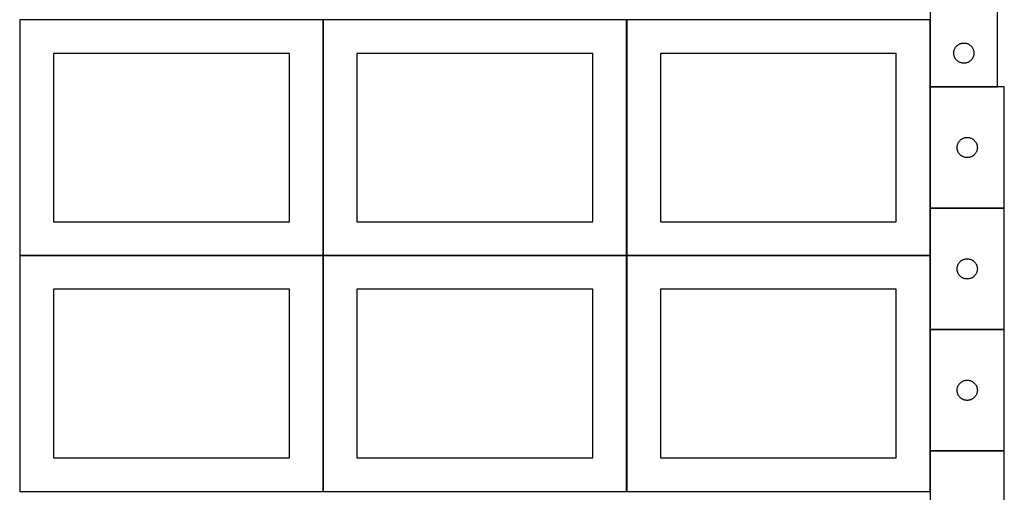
# Model space of a CAD drawing. Header units: millimetres. Extents: x 7 to 1493, y 7 to 2993.
# Tile 4 of 14: x 9 to 1470, y 1411 to 2113. Entities that reach past the tile are written whole.
import ezdxf

# ---------------------------------------------------------------- set-up
doc = ezdxf.new("R2010")
doc.units = ezdxf.units.MM
doc.layers.add('COMMON', color=5, linetype='CONTINUOUS', true_color=0x0000ff)
doc.layers.add('CUT', color=7, linetype='CONTINUOUS', true_color=0x000000)

msp = doc.modelspace()

# ---------------------------------------------------------------- linework, layer by layer
at = {"layer": 'COMMON'}
for p, q in [((459.174232, 2112.923826), (286.605773, 2112.923826)), ((459.274233, 1762.823825), (459.274233, 2112.823825)), ((586.605773, 2112.923826), (459.374233, 2112.923826)), ((909.374233, 2112.923826), (676.434447, 2112.923826)), ((909.474234, 1762.823825), (909.474234, 2112.823825)), ((976.434447, 2112.923826), (909.574234, 2112.923826)), ((1359.574234, 2112.923826), (1059.574234, 2112.923826)), ((1359.674235, 2013.339667), (1359.674235, 2112.823825)), ((1359.674234, 2013.139666), (1359.674234, 1833.139666)), ((1459.774235, 2013.239667), (1359.774235, 2013.239667)), ((1359.674234, 1832.939665), (1359.674234, 1762.823825)), ((1469.774235, 1833.039666), (1359.774235, 1833.039666)), ((459.174232, 1762.723825), (9.174232, 1762.723825)), ((459.274233, 1412.623824), (459.274233, 1762.623824)), ((909.374233, 1762.723825), (459.374233, 1762.723825)), ((909.474234, 1412.623824), (909.474234, 1762.623824)), ((1359.574234, 1762.723825), (909.574234, 1762.723825)), ((1359.674234, 1762.623824), (1359.674234, 1652.939665)), ((1359.674234, 1652.739664), (1359.674234, 1472.739664)), ((1469.774235, 1652.839665), (1359.774235, 1652.839665)), ((1359.674234, 1472.539663), (1359.674234, 1412.623824)), ((1469.774235, 1472.639664), (1359.774235, 1472.639664))]:
    msp.add_line(p, q, dxfattribs=at)
at = {"layer": 'CUT'}
for p, q in [((1459.774235, 2013.339667), (1459.774235, 2263.339667)), ((1359.774235, 2188.339667), (1359.774235, 2013.339667)), ((459.174232, 2112.823825), (9.174232, 2112.823825)), ((9.174232, 2112.823825), (9.174232, 1762.823825)), ((459.174232, 1762.823825), (459.174232, 2112.823825)), ((909.374233, 2112.823825), (459.374233, 2112.823825)), ((459.374233, 2112.823825), (459.374233, 1762.823825)), ((909.374233, 1762.823825), (909.374233, 2112.823825)), ((1359.574234, 2112.823825), (909.574234, 2112.823825)), ((909.574234, 2112.823825), (909.574234, 1762.823825)), ((1359.574234, 1762.823825), (1359.574234, 2112.823825)), ((1399.031952, 2073.80883), (1399.585135, 2074.347948)), ((1399.585135, 2074.347948), (1400.165337, 2074.857874)), ((1400.165337, 2074.857874), (1400.771021, 2075.337256)), ((1400.771021, 2075.337256), (1401.400579, 2075.784822)), ((1401.400579, 2075.784822), (1402.052343, 2076.199387)), ((1402.052343, 2076.199387), (1402.724584, 2076.579849)), ((1402.724584, 2076.579849), (1403.415519, 2076.925201)), ((1403.415519, 2076.925201), (1404.123317, 2077.234527)), ((1404.123317, 2077.234527), (1404.846099, 2077.507006)), ((1404.846099, 2077.507006), (1405.581951, 2077.741915)), ((1405.581951, 2077.741915), (1406.328919, 2077.938633)), ((1406.328919, 2077.938633), (1407.085024, 2078.096637)), ((1407.085024, 2078.096637), (1407.84826, 2078.215507)), ((1407.84826, 2078.215507), (1408.616603, 2078.29493)), ((1408.616603, 2078.29493), (1409.388016, 2078.334694)), ((1409.388016, 2078.334694), (1410.160454, 2078.334694)), ((1410.160454, 2078.334694), (1410.931867, 2078.29493)), ((1410.931867, 2078.29493), (1411.70021, 2078.215507)), ((1411.70021, 2078.215507), (1412.463446, 2078.096637)), ((1412.463446, 2078.096637), (1413.219551, 2077.938633)), ((1413.219551, 2077.938633), (1413.96652, 2077.741915)), ((1413.96652, 2077.741915), (1414.702371, 2077.507006)), ((1414.702371, 2077.507006), (1415.425154, 2077.234527)), ((1415.425154, 2077.234527), (1416.132951, 2076.925201)), ((1416.132951, 2076.925201), (1416.823886, 2076.579849)), ((1416.823886, 2076.579849), (1417.496127, 2076.199387)), ((1417.496127, 2076.199387), (1418.147891, 2075.784822)), ((1418.147891, 2075.784822), (1418.777449, 2075.337256)), ((1418.777449, 2075.337256), (1419.383133, 2074.857874)), ((1419.383133, 2074.857874), (1419.963335, 2074.347948)), ((1419.963335, 2074.347948), (1420.516518, 2073.80883)), ((409.174232, 2062.823825), (59.174232, 2062.823825)), ((59.174232, 2062.823825), (59.174232, 1812.823825)), ((409.174232, 1812.823825), (409.174232, 2062.823825)), ((859.374233, 2062.823825), (509.374233, 2062.823825)), ((509.374233, 2062.823825), (509.374233, 1812.823825)), ((859.374233, 1812.823825), (859.374233, 2062.823825)), ((1309.574234, 2062.823825), (959.574234, 2062.823825)), ((959.574234, 2062.823825), (959.574234, 1812.823825)), ((1309.574234, 1812.823825), (1309.574234, 2062.823825)), ((1394.774235, 2063.339667), (1394.794124, 2064.111849)), ((1394.794124, 2062.567486), (1394.774235, 2063.339667)), ((1394.794124, 2064.111849), (1394.853737, 2064.881982)), ((1394.853737, 2061.797352), (1394.794124, 2062.567486)), ((1394.853737, 2064.881982), (1394.952917, 2065.648026)), ((1394.952917, 2061.031309), (1394.853737, 2061.797352)), ((1394.952917, 2065.648026), (1395.0914, 2066.407948)), ((1395.0914, 2060.271386), (1394.952917, 2061.031309)), ((1395.0914, 2066.407948), (1395.268819, 2067.159734)), ((1395.268819, 2059.5196), (1395.0914, 2060.271386)), ((1395.268819, 2067.159734), (1395.484704, 2067.90139)), ((1395.484704, 2058.777945), (1395.268819, 2059.5196)), ((1395.484704, 2067.90139), (1395.738483, 2068.630949)), ((1395.738483, 2068.630949), (1396.029482, 2069.346476)), ((1396.029482, 2069.346476), (1396.356929, 2070.046074)), ((1396.356929, 2070.046074), (1396.719956, 2070.727888)), ((1396.719956, 2070.727888), (1397.117602, 2071.39011)), ((1397.117602, 2071.39011), (1397.54881, 2072.030984)), ((1397.54881, 2072.030984), (1398.012438, 2072.64881)), ((1398.012438, 2072.64881), (1398.507256, 2073.241949)), ((1398.507256, 2073.241949), (1399.031952, 2073.80883)), ((1420.516518, 2073.80883), (1421.041214, 2073.241949)), ((1421.041214, 2073.241949), (1421.536032, 2072.64881)), ((1421.536032, 2072.64881), (1421.99966, 2072.030984)), ((1421.99966, 2072.030984), (1422.430869, 2071.39011)), ((1422.430869, 2071.39011), (1422.828514, 2070.727888)), ((1422.828514, 2070.727888), (1423.191541, 2070.046074)), ((1423.191541, 2070.046074), (1423.518989, 2069.346476)), ((1423.518989, 2069.346476), (1423.809987, 2068.630949)), ((1423.809987, 2068.630949), (1424.063766, 2067.90139)), ((1424.063766, 2067.90139), (1424.279651, 2067.159734)), ((1424.279651, 2059.5196), (1424.063766, 2058.777945)), ((1424.279651, 2067.159734), (1424.45707, 2066.407948)), ((1424.45707, 2060.271386), (1424.279651, 2059.5196)), ((1424.45707, 2066.407948), (1424.595554, 2065.648026)), ((1424.595554, 2061.031309), (1424.45707, 2060.271386)), ((1424.595554, 2065.648026), (1424.694733, 2064.881982)), ((1424.694733, 2061.797352), (1424.595554, 2061.031309)), ((1424.694733, 2064.881982), (1424.754346, 2064.111849)), ((1424.754346, 2062.567486), (1424.694733, 2061.797352)), ((1424.754346, 2064.111849), (1424.774235, 2063.339667)), ((1424.774235, 2063.339667), (1424.754346, 2062.567486)), ((1395.738483, 2058.048386), (1395.484704, 2058.777945)), ((1396.029482, 2057.332859), (1395.738483, 2058.048386)), ((1396.356929, 2056.63326), (1396.029482, 2057.332859)), ((1396.719956, 2055.951446), (1396.356929, 2056.63326)), ((1397.117602, 2055.289224), (1396.719956, 2055.951446)), ((1397.54881, 2054.648351), (1397.117602, 2055.289224)), ((1398.012438, 2054.030525), (1397.54881, 2054.648351)), ((1398.507256, 2053.437385), (1398.012438, 2054.030525)), ((1399.031952, 2052.870505), (1398.507256, 2053.437385)), ((1399.585135, 2052.331387), (1399.031952, 2052.870505)), ((1400.165337, 2051.821461), (1399.585135, 2052.331387)), ((1400.771021, 2051.342079), (1400.165337, 2051.821461)), ((1401.400579, 2050.894512), (1400.771021, 2051.342079)), ((1402.052343, 2050.479948), (1401.400579, 2050.894512)), ((1402.724584, 2050.099485), (1402.052343, 2050.479948)), ((1403.415519, 2049.754133), (1402.724584, 2050.099485)), ((1404.123317, 2049.444808), (1403.415519, 2049.754133)), ((1404.846099, 2049.172329), (1404.123317, 2049.444808)), ((1405.581951, 2048.937419), (1404.846099, 2049.172329)), ((1406.328919, 2048.740702), (1405.581951, 2048.937419)), ((1407.085024, 2048.582698), (1406.328919, 2048.740702)), ((1407.84826, 2048.463827), (1407.085024, 2048.582698)), ((1408.616603, 2048.384404), (1407.84826, 2048.463827)), ((1409.388016, 2048.34464), (1408.616603, 2048.384404)), ((1410.160454, 2048.34464), (1409.388016, 2048.34464)), ((1410.931867, 2048.384404), (1410.160454, 2048.34464)), ((1411.70021, 2048.463827), (1410.931867, 2048.384404)), ((1412.463446, 2048.582698), (1411.70021, 2048.463827)), ((1413.219551, 2048.740702), (1412.463446, 2048.582698)), ((1413.96652, 2048.937419), (1413.219551, 2048.740702)), ((1414.702371, 2049.172329), (1413.96652, 2048.937419)), ((1415.425154, 2049.444808), (1414.702371, 2049.172329)), ((1416.132951, 2049.754133), (1415.425154, 2049.444808)), ((1416.823886, 2050.099485), (1416.132951, 2049.754133)), ((1417.496127, 2050.479948), (1416.823886, 2050.099485)), ((1418.147891, 2050.894512), (1417.496127, 2050.479948)), ((1418.777449, 2051.342079), (1418.147891, 2050.894512)), ((1419.383133, 2051.821461), (1418.777449, 2051.342079)), ((1419.963335, 2052.331387), (1419.383133, 2051.821461)), ((1420.516518, 2052.870505), (1419.963335, 2052.331387)), ((1421.041214, 2053.437385), (1420.516518, 2052.870505)), ((1421.536032, 2054.030525), (1421.041214, 2053.437385)), ((1421.99966, 2054.648351), (1421.536032, 2054.030525)), ((1422.430869, 2055.289224), (1421.99966, 2054.648351)), ((1422.828514, 2055.951446), (1422.430869, 2055.289224)), ((1423.191541, 2056.63326), (1422.828514, 2055.951446)), ((1423.518989, 2057.332859), (1423.191541, 2056.63326)), ((1423.809987, 2058.048386), (1423.518989, 2057.332859)), ((1424.063766, 2058.777945), (1423.809987, 2058.048386)), ((1359.774235, 2013.339667), (1459.774235, 2013.339667)), ((1469.774235, 2013.139666), (1359.774235, 2013.139666)), ((1359.774235, 2013.139666), (1359.774235, 1833.139666)), ((1469.774235, 1833.139666), (1469.774235, 2013.139666)), ((1400.371987, 1927.331951), (1400.606897, 1928.067802)), ((1400.606897, 1928.067802), (1400.879376, 1928.790585)), ((1400.879376, 1928.790585), (1401.188701, 1929.498382)), ((1401.188701, 1929.498382), (1401.534053, 1930.189317)), ((1401.534053, 1930.189317), (1401.914516, 1930.861558)), ((1401.914516, 1930.861558), (1402.32908, 1931.513322)), ((1402.32908, 1931.513322), (1402.776646, 1932.14288)), ((1402.776646, 1932.14288), (1403.256028, 1932.748564)), ((1403.256028, 1932.748564), (1403.765955, 1933.328766)), ((1403.765955, 1933.328766), (1404.305073, 1933.881949)), ((1404.305073, 1933.881949), (1404.871953, 1934.406645)), ((1404.871953, 1934.406645), (1405.465093, 1934.901463)), ((1405.465093, 1934.901463), (1406.082919, 1935.365091)), ((1406.082919, 1935.365091), (1406.723792, 1935.7963)), ((1406.723792, 1935.7963), (1407.386014, 1936.193945)), ((1407.386014, 1936.193945), (1408.067828, 1936.556973)), ((1408.067828, 1936.556973), (1408.767427, 1936.88442)), ((1408.767427, 1936.88442), (1409.482954, 1937.175419)), ((1409.482954, 1937.175419), (1410.212513, 1937.429197)), ((1410.212513, 1937.429197), (1410.954168, 1937.645082)), ((1410.954168, 1937.645082), (1411.705954, 1937.822502)), ((1411.705954, 1937.822502), (1412.465876, 1937.960985)), ((1412.465876, 1937.960985), (1413.23192, 1938.060164)), ((1413.23192, 1938.060164), (1414.002054, 1938.119778)), ((1414.002054, 1938.119778), (1414.774235, 1938.139666)), ((1414.774235, 1938.139666), (1415.546416, 1938.119778)), ((1415.546416, 1938.119778), (1416.31655, 1938.060164)), ((1416.31655, 1938.060164), (1417.082594, 1937.960985)), ((1417.082594, 1937.960985), (1417.842516, 1937.822502)), ((1417.842516, 1937.822502), (1418.594302, 1937.645082)), ((1418.594302, 1937.645082), (1419.335958, 1937.429197)), ((1419.335958, 1937.429197), (1420.065516, 1937.175419)), ((1420.065516, 1937.175419), (1420.781044, 1936.88442)), ((1420.781044, 1936.88442), (1421.480642, 1936.556973)), ((1421.480642, 1936.556973), (1422.162456, 1936.193945)), ((1422.162456, 1936.193945), (1422.824678, 1935.7963)), ((1422.824678, 1935.7963), (1423.465552, 1935.365091)), ((1423.465552, 1935.365091), (1424.083377, 1934.901463)), ((1424.083377, 1934.901463), (1424.676517, 1934.406645)), ((1424.676517, 1934.406645), (1425.243397, 1933.881949)), ((1425.243397, 1933.881949), (1425.782516, 1933.328766)), ((1425.782516, 1933.328766), (1426.292442, 1932.748564)), ((1426.292442, 1932.748564), (1426.771824, 1932.14288)), ((1426.771824, 1932.14288), (1427.21939, 1931.513322)), ((1427.21939, 1931.513322), (1427.633955, 1930.861558)), ((1427.633955, 1930.861558), (1428.014417, 1930.189317)), ((1428.014417, 1930.189317), (1428.359769, 1929.498382)), ((1428.359769, 1929.498382), (1428.669095, 1928.790585)), ((1428.669095, 1928.790585), (1428.941574, 1928.067802)), ((1428.941574, 1928.067802), (1429.176483, 1927.331951)), ((1399.779208, 1923.525885), (1399.818972, 1924.297298)), ((1399.779208, 1922.753448), (1399.779208, 1923.525885)), ((1399.818972, 1921.982034), (1399.779208, 1922.753448)), ((1399.818972, 1924.297298), (1399.898395, 1925.065642)), ((1399.898395, 1921.213691), (1399.818972, 1921.982034)), ((1399.898395, 1925.065642), (1400.017266, 1925.828878)), ((1400.017266, 1920.450455), (1399.898395, 1921.213691)), ((1400.017266, 1925.828878), (1400.17527, 1926.584982)), ((1400.17527, 1919.69435), (1400.017266, 1920.450455)), ((1400.17527, 1926.584982), (1400.371987, 1927.331951)), ((1400.371987, 1918.947382), (1400.17527, 1919.69435)), ((1400.606897, 1918.211531), (1400.371987, 1918.947382)), ((1400.879376, 1917.488748), (1400.606897, 1918.211531)), ((1401.188701, 1916.78095), (1400.879376, 1917.488748)), ((1401.534053, 1916.090015), (1401.188701, 1916.78095)), ((1401.914516, 1915.417774), (1401.534053, 1916.090015)), ((1402.32908, 1914.76601), (1401.914516, 1915.417774)), ((1402.776646, 1914.136452), (1402.32908, 1914.76601)), ((1403.256028, 1913.530769), (1402.776646, 1914.136452)), ((1403.765955, 1912.950566), (1403.256028, 1913.530769)), ((1426.292442, 1913.530769), (1425.782516, 1912.950566)), ((1426.771824, 1914.136452), (1426.292442, 1913.530769)), ((1427.21939, 1914.76601), (1426.771824, 1914.136452)), ((1427.633955, 1915.417774), (1427.21939, 1914.76601)), ((1428.014417, 1916.090015), (1427.633955, 1915.417774)), ((1428.359769, 1916.78095), (1428.014417, 1916.090015)), ((1428.669095, 1917.488748), (1428.359769, 1916.78095)), ((1428.941574, 1918.211531), (1428.669095, 1917.488748)), ((1429.176483, 1918.947382), (1428.941574, 1918.211531)), ((1429.176483, 1927.331951), (1429.373201, 1926.584982)), ((1429.373201, 1919.69435), (1429.176483, 1918.947382)), ((1429.373201, 1926.584982), (1429.531204, 1925.828878)), ((1429.531204, 1920.450455), (1429.373201, 1919.69435)), ((1429.531204, 1925.828878), (1429.650075, 1925.065642)), ((1429.650075, 1921.213691), (1429.531204, 1920.450455)), ((1429.650075, 1925.065642), (1429.729498, 1924.297298)), ((1429.729498, 1921.982034), (1429.650075, 1921.213691)), ((1429.729498, 1924.297298), (1429.769262, 1923.525885)), ((1429.769262, 1922.753448), (1429.729498, 1921.982034)), ((1429.769262, 1923.525885), (1429.769262, 1922.753448)), ((1404.305073, 1912.397383), (1403.765955, 1912.950566)), ((1404.871953, 1911.872687), (1404.305073, 1912.397383)), ((1405.465093, 1911.377869), (1404.871953, 1911.872687)), ((1406.082919, 1910.914241), (1405.465093, 1911.377869)), ((1406.723792, 1910.483033), (1406.082919, 1910.914241)), ((1407.386014, 1910.085388), (1406.723792, 1910.483033)), ((1408.067828, 1909.72236), (1407.386014, 1910.085388)), ((1408.767427, 1909.394913), (1408.067828, 1909.72236)), ((1409.482954, 1909.103914), (1408.767427, 1909.394913)), ((1410.212513, 1908.850136), (1409.482954, 1909.103914)), ((1410.954168, 1908.63425), (1410.212513, 1908.850136)), ((1411.705954, 1908.456831), (1410.954168, 1908.63425)), ((1412.465876, 1908.318348), (1411.705954, 1908.456831)), ((1413.23192, 1908.219168), (1412.465876, 1908.318348)), ((1414.002054, 1908.159555), (1413.23192, 1908.219168)), ((1414.774235, 1908.139666), (1414.002054, 1908.159555)), ((1415.546416, 1908.159555), (1414.774235, 1908.139666)), ((1416.31655, 1908.219168), (1415.546416, 1908.159555)), ((1417.082594, 1908.318348), (1416.31655, 1908.219168)), ((1417.842516, 1908.456831), (1417.082594, 1908.318348)), ((1418.594302, 1908.63425), (1417.842516, 1908.456831)), ((1419.335958, 1908.850136), (1418.594302, 1908.63425)), ((1420.065516, 1909.103914), (1419.335958, 1908.850136)), ((1420.781044, 1909.394913), (1420.065516, 1909.103914)), ((1421.480642, 1909.72236), (1420.781044, 1909.394913)), ((1422.162456, 1910.085388), (1421.480642, 1909.72236)), ((1422.824678, 1910.483033), (1422.162456, 1910.085388)), ((1423.465552, 1910.914241), (1422.824678, 1910.483033)), ((1424.083377, 1911.377869), (1423.465552, 1910.914241)), ((1424.676517, 1911.872687), (1424.083377, 1911.377869)), ((1425.243397, 1912.397383), (1424.676517, 1911.872687)), ((1425.782516, 1912.950566), (1425.243397, 1912.397383)), ((1359.774235, 1833.139666), (1469.774235, 1833.139666)), ((1469.774235, 1832.939665), (1359.774235, 1832.939665)), ((1359.774235, 1832.939665), (1359.774235, 1652.939665)), ((1469.774235, 1652.939665), (1469.774235, 1832.939665)), ((59.174232, 1812.823825), (409.174232, 1812.823825)), ((509.374233, 1812.823825), (859.374233, 1812.823825)), ((959.574234, 1812.823825), (1309.574234, 1812.823825)), ((9.174232, 1762.823825), (459.174232, 1762.823825)), ((459.174232, 1762.623824), (9.174232, 1762.623824)), ((9.174232, 1762.623824), (9.174232, 1412.623824)), ((459.174232, 1412.623824), (459.174232, 1762.623824)), ((459.374233, 1762.823825), (909.374233, 1762.823825)), ((909.374233, 1762.623824), (459.374233, 1762.623824)), ((459.374233, 1762.623824), (459.374233, 1412.623824)), ((909.374233, 1412.623824), (909.374233, 1762.623824)), ((909.574234, 1762.823825), (1359.574234, 1762.823825)), ((1359.574234, 1762.623824), (909.574234, 1762.623824)), ((909.574234, 1762.623824), (909.574234, 1412.623824)), ((1359.574234, 1412.623824), (1359.574234, 1762.623824)), ((1403.256028, 1752.548563), (1403.765955, 1753.128765)), ((1403.765955, 1753.128765), (1404.305073, 1753.681948)), ((1404.305073, 1753.681948), (1404.871953, 1754.206644)), ((1404.871953, 1754.206644), (1405.465093, 1754.701462)), ((1405.465093, 1754.701462), (1406.082919, 1755.16509)), ((1406.082919, 1755.16509), (1406.723792, 1755.596299)), ((1406.723792, 1755.596299), (1407.386014, 1755.993944)), ((1407.386014, 1755.993944), (1408.067828, 1756.356972)), ((1408.067828, 1756.356972), (1408.767427, 1756.684419)), ((1408.767427, 1756.684419), (1409.482954, 1756.975418)), ((1409.482954, 1756.975418), (1410.212513, 1757.229196)), ((1410.212513, 1757.229196), (1410.954168, 1757.445081)), ((1410.954168, 1757.445081), (1411.705954, 1757.622501)), ((1411.705954, 1757.622501), (1412.465876, 1757.760984)), ((1412.465876, 1757.760984), (1413.23192, 1757.860163)), ((1413.23192, 1757.860163), (1414.002054, 1757.919777)), ((1414.002054, 1757.919777), (1414.774235, 1757.939665)), ((1414.774235, 1757.939665), (1415.546416, 1757.919777)), ((1415.546416, 1757.919777), (1416.31655, 1757.860163)), ((1416.31655, 1757.860163), (1417.082594, 1757.760984)), ((1417.082594, 1757.760984), (1417.842516, 1757.622501)), ((1417.842516, 1757.622501), (1418.594302, 1757.445081)), ((1418.594302, 1757.445081), (1419.335958, 1757.229196)), ((1419.335958, 1757.229196), (1420.065516, 1756.975418)), ((1420.065516, 1756.975418), (1420.781044, 1756.684419)), ((1420.781044, 1756.684419), (1421.480642, 1756.356972)), ((1421.480642, 1756.356972), (1422.162456, 1755.993944)), ((1422.162456, 1755.993944), (1422.824678, 1755.596299)), ((1422.824678, 1755.596299), (1423.465552, 1755.16509)), ((1423.465552, 1755.16509), (1424.083377, 1754.701462)), ((1424.083377, 1754.701462), (1424.676517, 1754.206644)), ((1424.676517, 1754.206644), (1425.243397, 1753.681948)), ((1425.243397, 1753.681948), (1425.782516, 1753.128765)), ((1425.782516, 1753.128765), (1426.292442, 1752.548563)), ((1399.779208, 1743.325884), (1399.818972, 1744.097297)), ((1399.779208, 1742.553447), (1399.779208, 1743.325884)), ((1399.818972, 1741.782033), (1399.779208, 1742.553447)), ((1399.818972, 1744.097297), (1399.898395, 1744.865641)), ((1399.898395, 1741.01369), (1399.818972, 1741.782033)), ((1399.898395, 1744.865641), (1400.017266, 1745.628877)), ((1400.017266, 1740.250454), (1399.898395, 1741.01369)), ((1400.017266, 1745.628877), (1400.17527, 1746.384981)), ((1400.17527, 1739.494349), (1400.017266, 1740.250454)), ((1400.17527, 1746.384981), (1400.371987, 1747.13195)), ((1400.371987, 1738.747381), (1400.17527, 1739.494349)), ((1400.371987, 1747.13195), (1400.606897, 1747.867801)), ((1400.606897, 1738.01153), (1400.371987, 1738.747381)), ((1400.606897, 1747.867801), (1400.879376, 1748.590584)), ((1400.879376, 1748.590584), (1401.188701, 1749.298381)), ((1401.188701, 1749.298381), (1401.534053, 1749.989316)), ((1401.534053, 1749.989316), (1401.914516, 1750.661557)), ((1401.914516, 1750.661557), (1402.32908, 1751.313321)), ((1402.32908, 1751.313321), (1402.776646, 1751.942879)), ((1402.776646, 1751.942879), (1403.256028, 1752.548563)), ((1426.292442, 1752.548563), (1426.771824, 1751.942879)), ((1426.771824, 1751.942879), (1427.21939, 1751.313321)), ((1427.21939, 1751.313321), (1427.633955, 1750.661557)), ((1427.633955, 1750.661557), (1428.014417, 1749.989316)), ((1428.014417, 1749.989316), (1428.359769, 1749.298381)), ((1428.359769, 1749.298381), (1428.669095, 1748.590584)), ((1428.669095, 1748.590584), (1428.941574, 1747.867801)), ((1428.941574, 1747.867801), (1429.176483, 1747.13195)), ((1429.176483, 1738.747381), (1428.941574, 1738.01153)), ((1429.176483, 1747.13195), (1429.373201, 1746.384981)), ((1429.373201, 1739.494349), (1429.176483, 1738.747381)), ((1429.373201, 1746.384981), (1429.531204, 1745.628877)), ((1429.531204, 1740.250454), (1429.373201, 1739.494349)), ((1429.531204, 1745.628877), (1429.650075, 1744.865641)), ((1429.650075, 1741.01369), (1429.531204, 1740.250454)), ((1429.650075, 1744.865641), (1429.729498, 1744.097297)), ((1429.729498, 1741.782033), (1429.650075, 1741.01369)), ((1429.729498, 1744.097297), (1429.769262, 1743.325884)), ((1429.769262, 1742.553447), (1429.729498, 1741.782033)), ((1429.769262, 1743.325884), (1429.769262, 1742.553447)), ((1400.879376, 1737.288747), (1400.606897, 1738.01153)), ((1401.188701, 1736.580949), (1400.879376, 1737.288747)), ((1401.534053, 1735.890014), (1401.188701, 1736.580949)), ((1401.914516, 1735.217773), (1401.534053, 1735.890014)), ((1402.32908, 1734.566009), (1401.914516, 1735.217773)), ((1402.776646, 1733.936451), (1402.32908, 1734.566009)), ((1403.256028, 1733.330768), (1402.776646, 1733.936451)), ((1403.765955, 1732.750565), (1403.256028, 1733.330768)), ((1404.305073, 1732.197382), (1403.765955, 1732.750565)), ((1404.871953, 1731.672686), (1404.305073, 1732.197382)), ((1405.465093, 1731.177868), (1404.871953, 1731.672686)), ((1406.082919, 1730.71424), (1405.465093, 1731.177868)), ((1406.723792, 1730.283032), (1406.082919, 1730.71424)), ((1407.386014, 1729.885387), (1406.723792, 1730.283032)), ((1408.067828, 1729.522359), (1407.386014, 1729.885387)), ((1408.767427, 1729.194912), (1408.067828, 1729.522359)), ((1409.482954, 1728.903913), (1408.767427, 1729.194912)), ((1410.212513, 1728.650135), (1409.482954, 1728.903913)), ((1410.954168, 1728.434249), (1410.212513, 1728.650135)), ((1411.705954, 1728.25683), (1410.954168, 1728.434249)), ((1412.465876, 1728.118347), (1411.705954, 1728.25683)), ((1413.23192, 1728.019167), (1412.465876, 1728.118347)), ((1414.002054, 1727.959554), (1413.23192, 1728.019167)), ((1414.774235, 1727.939665), (1414.002054, 1727.959554)), ((1415.546416, 1727.959554), (1414.774235, 1727.939665)), ((1416.31655, 1728.019167), (1415.546416, 1727.959554)), ((1417.082594, 1728.118347), (1416.31655, 1728.019167)), ((1417.842516, 1728.25683), (1417.082594, 1728.118347)), ((1418.594302, 1728.434249), (1417.842516, 1728.25683)), ((1419.335958, 1728.650135), (1418.594302, 1728.434249)), ((1420.065516, 1728.903913), (1419.335958, 1728.650135)), ((1420.781044, 1729.194912), (1420.065516, 1728.903913)), ((1421.480642, 1729.522359), (1420.781044, 1729.194912)), ((1422.162456, 1729.885387), (1421.480642, 1729.522359)), ((1422.824678, 1730.283032), (1422.162456, 1729.885387)), ((1423.465552, 1730.71424), (1422.824678, 1730.283032)), ((1424.083377, 1731.177868), (1423.465552, 1730.71424)), ((1424.676517, 1731.672686), (1424.083377, 1731.177868)), ((1425.243397, 1732.197382), (1424.676517, 1731.672686)), ((1425.782516, 1732.750565), (1425.243397, 1732.197382)), ((1426.292442, 1733.330768), (1425.782516, 1732.750565)), ((1426.771824, 1733.936451), (1426.292442, 1733.330768)), ((1427.21939, 1734.566009), (1426.771824, 1733.936451)), ((1427.633955, 1735.217773), (1427.21939, 1734.566009)), ((1428.014417, 1735.890014), (1427.633955, 1735.217773)), ((1428.359769, 1736.580949), (1428.014417, 1735.890014)), ((1428.669095, 1737.288747), (1428.359769, 1736.580949)), ((1428.941574, 1738.01153), (1428.669095, 1737.288747)), ((409.174232, 1712.623824), (59.174232, 1712.623824)), ((59.174232, 1712.623824), (59.174232, 1462.623824)), ((409.174232, 1462.623824), (409.174232, 1712.623824)), ((859.374233, 1712.623824), (509.374233, 1712.623824)), ((509.374233, 1712.623824), (509.374233, 1462.623824)), ((859.374233, 1462.623824), (859.374233, 1712.623824)), ((1309.574234, 1712.623824), (959.574234, 1712.623824)), ((959.574234, 1712.623824), (959.574234, 1462.623824)), ((1309.574234, 1462.623824), (1309.574234, 1712.623824)), ((1359.774235, 1652.939665), (1469.774235, 1652.939665)), ((1469.774235, 1652.739664), (1359.774235, 1652.739664)), ((1359.774235, 1652.739664), (1359.774235, 1472.739664)), ((1469.774235, 1472.739664), (1469.774235, 1652.739664)), ((1411.705954, 1577.4225), (1412.465876, 1577.560983)), ((1412.465876, 1577.560983), (1413.23192, 1577.660162)), ((1413.23192, 1577.660162), (1414.002054, 1577.719776)), ((1414.002054, 1577.719776), (1414.774235, 1577.739664)), ((1414.774235, 1577.739664), (1415.546416, 1577.719776)), ((1415.546416, 1577.719776), (1416.31655, 1577.660162)), ((1416.31655, 1577.660162), (1417.082594, 1577.560983)), ((1417.082594, 1577.560983), (1417.842516, 1577.4225)), ((1399.779208, 1563.125883), (1399.818972, 1563.897296)), ((1399.779208, 1562.353446), (1399.779208, 1563.125883)), ((1399.818972, 1563.897296), (1399.898395, 1564.66564)), ((1399.898395, 1564.66564), (1400.017266, 1565.428876)), ((1400.017266, 1565.428876), (1400.17527, 1566.18498)), ((1400.17527, 1566.18498), (1400.371987, 1566.931949)), ((1400.371987, 1566.931949), (1400.606897, 1567.6678)), ((1400.606897, 1567.6678), (1400.879376, 1568.390583)), ((1400.879376, 1568.390583), (1401.188701, 1569.09838)), ((1401.188701, 1569.09838), (1401.534053, 1569.789315)), ((1401.534053, 1569.789315), (1401.914516, 1570.461556)), ((1401.914516, 1570.461556), (1402.32908, 1571.11332)), ((1402.32908, 1571.11332), (1402.776646, 1571.742878)), ((1402.776646, 1571.742878), (1403.256028, 1572.348562)), ((1403.256028, 1572.348562), (1403.765955, 1572.928764)), ((1403.765955, 1572.928764), (1404.305073, 1573.481947)), ((1404.305073, 1573.481947), (1404.871953, 1574.006643)), ((1404.871953, 1574.006643), (1405.465093, 1574.501461)), ((1405.465093, 1574.501461), (1406.082919, 1574.965089)), ((1406.082919, 1574.965089), (1406.723792, 1575.396298)), ((1406.723792, 1575.396298), (1407.386014, 1575.793943)), ((1407.386014, 1575.793943), (1408.067828, 1576.156971)), ((1408.067828, 1576.156971), (1408.767427, 1576.484418)), ((1408.767427, 1576.484418), (1409.482954, 1576.775417)), ((1409.482954, 1576.775417), (1410.212513, 1577.029195)), ((1410.212513, 1577.029195), (1410.954168, 1577.24508)), ((1410.954168, 1577.24508), (1411.705954, 1577.4225)), ((1417.842516, 1577.4225), (1418.594302, 1577.24508)), ((1418.594302, 1577.24508), (1419.335958, 1577.029195)), ((1419.335958, 1577.029195), (1420.065516, 1576.775417)), ((1420.065516, 1576.775417), (1420.781044, 1576.484418)), ((1420.781044, 1576.484418), (1421.480642, 1576.156971)), ((1421.480642, 1576.156971), (1422.162456, 1575.793943)), ((1422.162456, 1575.793943), (1422.824678, 1575.396298)), ((1422.824678, 1575.396298), (1423.465552, 1574.965089)), ((1423.465552, 1574.965089), (1424.083377, 1574.501461)), ((1424.083377, 1574.501461), (1424.676517, 1574.006643)), ((1424.676517, 1574.006643), (1425.243397, 1573.481947)), ((1425.243397, 1573.481947), (1425.782516, 1572.928764)), ((1425.782516, 1572.928764), (1426.292442, 1572.348562)), ((1426.292442, 1572.348562), (1426.771824, 1571.742878)), ((1426.771824, 1571.742878), (1427.21939, 1571.11332)), ((1427.21939, 1571.11332), (1427.633955, 1570.461556)), ((1427.633955, 1570.461556), (1428.014417, 1569.789315)), ((1428.014417, 1569.789315), (1428.359769, 1569.09838)), ((1428.359769, 1569.09838), (1428.669095, 1568.390583)), ((1428.669095, 1568.390583), (1428.941574, 1567.6678)), ((1428.941574, 1567.6678), (1429.176483, 1566.931949)), ((1429.176483, 1566.931949), (1429.373201, 1566.18498)), ((1429.373201, 1566.18498), (1429.531204, 1565.428876)), ((1429.531204, 1565.428876), (1429.650075, 1564.66564)), ((1429.650075, 1564.66564), (1429.729498, 1563.897296)), ((1429.729498, 1563.897296), (1429.769262, 1563.125883)), ((1429.769262, 1563.125883), (1429.769262, 1562.353446)), ((1399.818972, 1561.582032), (1399.779208, 1562.353446)), ((1399.898395, 1560.813689), (1399.818972, 1561.582032)), ((1400.017266, 1560.050453), (1399.898395, 1560.813689)), ((1400.17527, 1559.294348), (1400.017266, 1560.050453)), ((1400.371987, 1558.54738), (1400.17527, 1559.294348)), ((1400.606897, 1557.811529), (1400.371987, 1558.54738)), ((1400.879376, 1557.088746), (1400.606897, 1557.811529)), ((1401.188701, 1556.380948), (1400.879376, 1557.088746)), ((1401.534053, 1555.690013), (1401.188701, 1556.380948)), ((1401.914516, 1555.017772), (1401.534053, 1555.690013)), ((1402.32908, 1554.366008), (1401.914516, 1555.017772)), ((1402.776646, 1553.73645), (1402.32908, 1554.366008)), ((1403.256028, 1553.130767), (1402.776646, 1553.73645)), ((1403.765955, 1552.550564), (1403.256028, 1553.130767)), ((1404.305073, 1551.997381), (1403.765955, 1552.550564)), ((1404.871953, 1551.472685), (1404.305073, 1551.997381)), ((1405.465093, 1550.977867), (1404.871953, 1551.472685)), ((1406.082919, 1550.514239), (1405.465093, 1550.977867)), ((1406.723792, 1550.083031), (1406.082919, 1550.514239)), ((1407.386014, 1549.685386), (1406.723792, 1550.083031)), ((1408.067828, 1549.322358), (1407.386014, 1549.685386)), ((1408.767427, 1548.994911), (1408.067828, 1549.322358)), ((1409.482954, 1548.703912), (1408.767427, 1548.994911)), ((1410.212513, 1548.450134), (1409.482954, 1548.703912)), ((1410.954168, 1548.234248), (1410.212513, 1548.450134)), ((1419.335958, 1548.450134), (1418.594302, 1548.234248)), ((1420.065516, 1548.703912), (1419.335958, 1548.450134)), ((1420.781044, 1548.994911), (1420.065516, 1548.703912)), ((1421.480642, 1549.322358), (1420.781044, 1548.994911)), ((1422.162456, 1549.685386), (1421.480642, 1549.322358)), ((1422.824678, 1550.083031), (1422.162456, 1549.685386)), ((1423.465552, 1550.514239), (1422.824678, 1550.083031)), ((1424.083377, 1550.977867), (1423.465552, 1550.514239)), ((1424.676517, 1551.472685), (1424.083377, 1550.977867)), ((1425.243397, 1551.997381), (1424.676517, 1551.472685)), ((1425.782516, 1552.550564), (1425.243397, 1551.997381)), ((1426.292442, 1553.130767), (1425.782516, 1552.550564)), ((1426.771824, 1553.73645), (1426.292442, 1553.130767)), ((1427.21939, 1554.366008), (1426.771824, 1553.73645)), ((1427.633955, 1555.017772), (1427.21939, 1554.366008)), ((1428.014417, 1555.690013), (1427.633955, 1555.017772)), ((1428.359769, 1556.380948), (1428.014417, 1555.690013)), ((1428.669095, 1557.088746), (1428.359769, 1556.380948)), ((1428.941574, 1557.811529), (1428.669095, 1557.088746)), ((1429.176483, 1558.54738), (1428.941574, 1557.811529)), ((1429.373201, 1559.294348), (1429.176483, 1558.54738)), ((1429.531204, 1560.050453), (1429.373201, 1559.294348)), ((1429.650075, 1560.813689), (1429.531204, 1560.050453)), ((1429.729498, 1561.582032), (1429.650075, 1560.813689)), ((1429.769262, 1562.353446), (1429.729498, 1561.582032)), ((1411.705954, 1548.056829), (1410.954168, 1548.234248)), ((1412.465876, 1547.918346), (1411.705954, 1548.056829)), ((1413.23192, 1547.819166), (1412.465876, 1547.918346)), ((1414.002054, 1547.759553), (1413.23192, 1547.819166)), ((1414.774235, 1547.739664), (1414.002054, 1547.759553)), ((1415.546416, 1547.759553), (1414.774235, 1547.739664)), ((1416.31655, 1547.819166), (1415.546416, 1547.759553)), ((1417.082594, 1547.918346), (1416.31655, 1547.819166)), ((1417.842516, 1548.056829), (1417.082594, 1547.918346)), ((1418.594302, 1548.234248), (1417.842516, 1548.056829)), ((59.174232, 1462.623824), (409.174232, 1462.623824)), ((509.374233, 1462.623824), (859.374233, 1462.623824)), ((959.574234, 1462.623824), (1309.574234, 1462.623824)), ((1359.774235, 1472.739664), (1469.774235, 1472.739664)), ((1469.774235, 1472.539663), (1359.774235, 1472.539663)), ((1359.774235, 1472.539663), (1359.774235, 1292.539663)), ((1469.774235, 1292.539663), (1469.774235, 1472.539663)), ((9.174232, 1412.623824), (459.174232, 1412.623824)), ((459.374233, 1412.623824), (909.374233, 1412.623824)), ((909.574234, 1412.623824), (1359.574234, 1412.623824))]:
    msp.add_line(p, q, dxfattribs=at)

doc.saveas('drawing.dxf')
